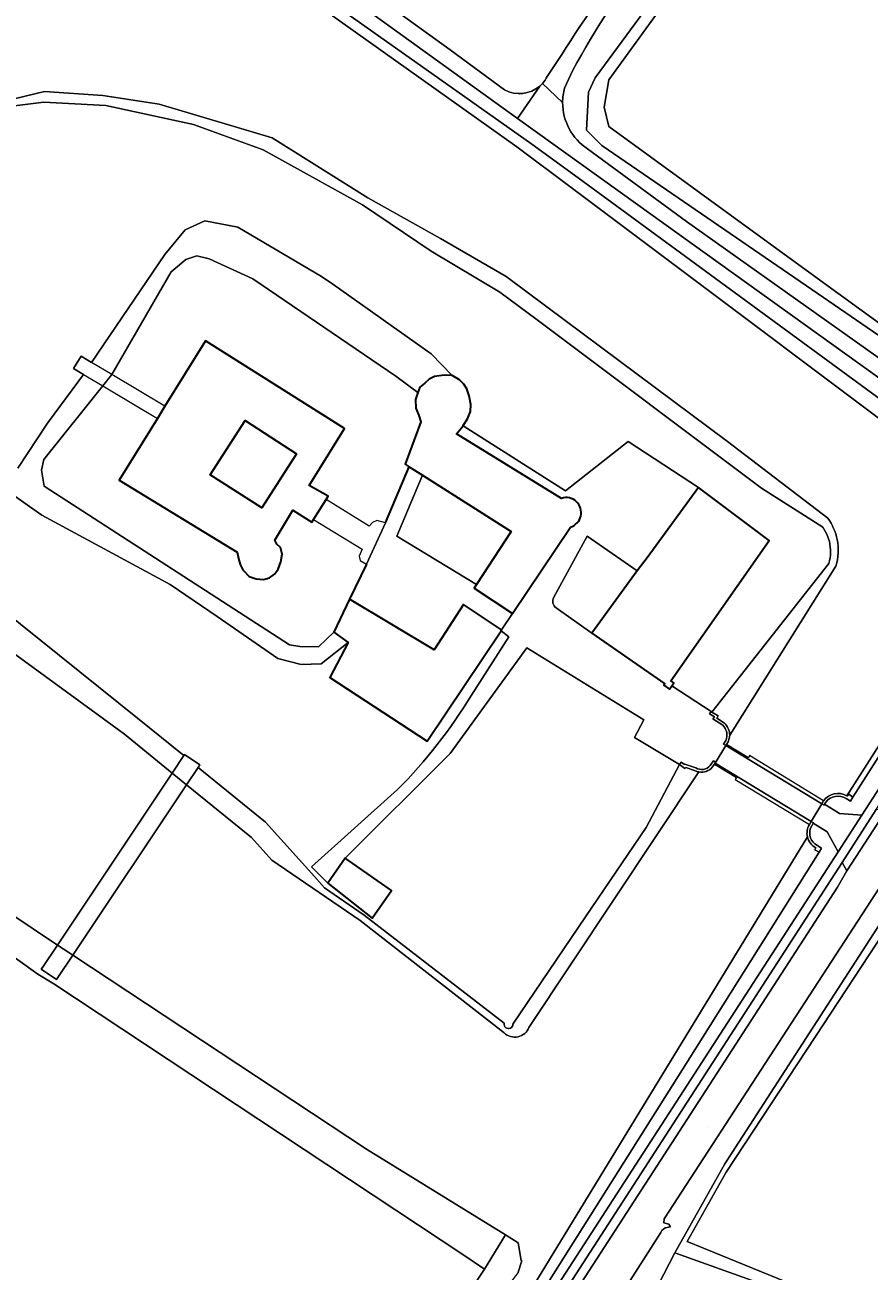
# Model space of a CAD drawing. Header units: metres. Extents: x 200176 to 205485, y 394066 to 399855.
# Tile 81 of 230: x 203619 to 203760, y 396047 to 396254. Entities that reach past the tile are written whole.
import ezdxf
from ezdxf.enums import TextEntityAlignment as Align

# ---------------------------------------------------------------- set-up
doc = ezdxf.new("R2010")
doc.units = ezdxf.units.M
for name, color, linetype, lineweight in [('B-WE-GK-KADEMUUR-G', 150, 'Continuous', 35), ('B-WE-GR-BOS_LOOF-GV', 40, 'Continuous', 13), ('B-WE-GR-GRAS-GV', 60, 'Continuous', 13), ('B-WE-GR-HAAG-GV', 90, 'Continuous', 13), ('B-WE-GW-TALUD_KRUIN-G', 90, 'Continuous', 18), ('B-WE-IE-TERREINAFSCHEIDING_KUNSTMATIG_HEKWERK-G', 20, 'IE-TERREINAFSCHEIDING-KUNSTMATIG', 18), ('B-WE-IE-TERREINAFSCHEIDING_KUNSTMATIG_MUUR-GV', 90, 'Continuous', 18), ('B-WE-KW-KUNSTWERK_DEK-GV', 170, 'Continuous', 18), ('B-WE-KW-KUNSTWERK_STUW-GV', 170, 'Continuous', 18), ('B-WE-OG-BEBOUWING-GV', 7, 'Continuous', 35), ('B-WE-OG-BEBOUWING-T18', 10, 'Continuous', 18), ('B-WE-OG-BEBOUWING_SCHUUR-GV', 7, 'Continuous', 35), ('B-WE-OG-TERREIN_CULTUURSCHEIDING-GV', 7, 'Continuous', 18), ('B-WE-OG-TERREIN_ERF-GV', 7, 'Continuous', 18), ('B-WE-OG-TOPOGRAFIE-T18', 10, 'Continuous', 18), ('B-WE-OG-WATER-GV', 130, 'Continuous', 18), ('B-WE-OG-WATER_SLOOT-GV', 120, 'Continuous', 18), ('B-WE-OG-WEG-GV', 7, 'Continuous', 18), ('B-WE-VH-GOOT-G', 170, 'Continuous', 18), ('B-WE-VH-VERHARDING_ASFALT-GV', 252, 'Continuous', 18), ('B-WE-VH-VERHARDING_BETONSTRAATSTEEN-GV', 252, 'Continuous', 18), ('B-WE-VH-VERHARDING_FUNDERING_ZAND-GV', 7, 'Continuous', 18), ('B-WE-VH-VERHARDING_STRAATBAKSTEEN-GV', 252, 'Continuous', 18), ('B-WE-VH-VERHARDING_TEGEL-GV', 252, 'Continuous', 18)]:
    doc.layers.add(name, color=color, linetype=linetype, lineweight=lineweight)
doc.styles.add('NLCS-ISO-M20-T18', font='NLCS-ISO.ttf', dxfattribs={"height": 0.036})
doc.linetypes.add('IE-TERREINAFSCHEIDING-KUNSTMATIG', pattern='A,4,[82,NLCS.shx,S=0.75,R=90,X=0,Y=0],4,-2', length=10)

msp = doc.modelspace()

# ---------------------------------------------------------------- linework, layer by layer
at = {"layer": 'B-WE-GK-KADEMUUR-G', "flags": 128}
for points in [[(203679.154, 396171.425), (203683.086, 396180.794)], [(203676.007, 396164.547), (203673.157, 396158.735)]]:
    msp.add_lwpolyline(points, dxfattribs=at)
at = {"layer": 'B-WE-GR-BOS_LOOF-GV', "flags": 128}
for points in [[(203612.727, 396299.064), (203619.414, 396300.682), (203626.869, 396295.92), (203642.763, 396284.271), (203689.926, 396250.223), (203698.976, 396243.564)], [(203706.076, 396245.804), (203707.748, 396248.289)]]:
    msp.add_lwpolyline(points, dxfattribs=at)
at = {"layer": 'B-WE-GR-BOS_LOOF-GV'}
for points in [[(203707.748, 396248.289, -0.0245973), (203720.428, 396266.428)], [(203705.274, 396244.637, 0.0689138), (203706.076, 396245.804)], [(203698.976, 396243.564, 0.3112523), (203704.829, 396244.204)], [(203704.829, 396244.204, 0.0296072), (203705.274, 396244.637)]]:
    msp.add_lwpolyline(points, format="xyb", dxfattribs=at)
at = {"layer": 'B-WE-GR-GRAS-GV', "flags": 128}
for points in [[(203712.805, 396233.718), (203729.26, 396221.659), (203779.371, 396186.081), (203788.348, 396179.623), (203791.545, 396179.744), (203792.148, 396182.946), (203792.537, 396186.181), (203792.824, 396190.873), (203792.788, 396195.574), (203792.608, 396198.541), (203783.811, 396324.32), (203783.549, 396330.162), (203783.56, 396332.829), (203780.294, 396332.938), (203779.649, 396333.39), (203779.346, 396333.712), (203779.287, 396334.563), (203779.659, 396337.308), (203780.452, 396338.483), (203780.83, 396338.673), (203783.696, 396338.717), (203783.813, 396341.311), (203783.937, 396343.406)], [(203710.316, 396246.728), (203708.967, 396243.869)], [(203751.404, 396042.733), (203732.111, 396050.636), (203729.386, 396051.752), (203735.885, 396063.3), (203750.738, 396085.903), (203769.8, 396114.902), (203786.292, 396140.471), (203789.736, 396146.297), (203791.737, 396148.796), (203792.607, 396149.359), (203796.112, 396154.238), (203796.198, 396154.733), (203796.37, 396155.629), (203797.44, 396160.004), (203798.219, 396162.368), (203798.497, 396162.994), (203784.129, 396140.656), (203762.767, 396106.581), (203735.685, 396064.693), (203727.317, 396049.843), (203755.848, 396039.646)], [(203701.184, 396046.478), (203701.861, 396048.547), (203701.761, 396048.607), (203701.227, 396051.552), (203699.12, 396052.854), (203695.605, 396047.164), (203693.861, 396044.467), (203664.887, 396007.458), (203635.181, 395966.85), (203568.095, 396007.632), (203576.046, 396020.712), (203520.788, 396057.111), (203518, 396052), (203493, 396067), (203488, 396069), (203485.5, 396064.5), (203485.501, 396059.22), (203522.532, 396035.266), (203554.262, 396015.003), (203606.381, 395981.72), (203619.527, 395974.228), (203628.459, 395967.84), (203631.378, 395962.051)]]:
    msp.add_lwpolyline(points, dxfattribs=at)
for points in [[(203749.237, 396210.929), (203770.527, 396196.318), (203786.765, 396185.743), (203790.659, 396190.04), (203790.415, 396202.054), (203786.389, 396255.694), (203785.824, 396264.625), (203781.807, 396328.074), (203776.9, 396330.605), (203771.732, 396324.028), (203741.644, 396283.101), (203714.065, 396245.588), (203712.972, 396243.169), (203712.643, 396236.849), (203715.19, 396234.294)], [(203770.527, 396196.318), (203749.237, 396210.929), (203715.19, 396234.294), (203712.643, 396236.849), (203712.972, 396243.169), (203714.065, 396245.588), (203741.644, 396283.101), (203771.732, 396324.028), (203776.9, 396330.605), (203781.807, 396328.074), (203785.824, 396264.625), (203786.389, 396255.694), (203790.415, 396202.054), (203790.659, 396190.04), (203786.765, 396185.743)], [(203784.427, 396264.537), (203780.46, 396327.194), (203777.286, 396328.831), (203772.833, 396323.163), (203716.333, 396245.242), (203715.57, 396240.669), (203716.36, 396237.451), (203750.429, 396212.667), (203771.291, 396197.491), (203786.529, 396187.567), (203789.248, 396190.568), (203789.016, 396201.987), (203784.993, 396255.589)], [(203772.833, 396323.163), (203777.286, 396328.831), (203780.46, 396327.194), (203784.427, 396264.537), (203784.993, 396255.589), (203789.016, 396201.987), (203789.248, 396190.568), (203786.529, 396187.567), (203771.291, 396197.491), (203750.429, 396212.667), (203716.36, 396237.451), (203715.57, 396240.669), (203716.333, 396245.242)], [(203535.929, 396155.253), (203533.546, 396151.843), (203529.819, 396146.509), (203531.622, 396145.173), (203535.342, 396142.376), (203531.154, 396135.803), (203514.634, 396109.878), (203491.733, 396074.833), (203513.393, 396061.982), (203520.788, 396057.111), (203576.046, 396020.712), (203568.095, 396007.632), (203635.181, 395966.85), (203664.887, 396007.458), (203693.861, 396044.467), (203695.605, 396047.164), (203692.192, 396049.474), (203623.882, 396094.647), (203621.269, 396096.294), (203591.013, 396117.956)], [(203732.111, 396050.636), (203751.404, 396042.733), (203788.059, 396029.827), (203805.039, 396024.306), (203806.669, 396023.723), (203813.724, 396021.199), (203817.057, 396020.007), (203847.739, 396009.685), (203849.041, 396009.247), (203849.487, 396011.919), (203862.298, 396088.589), (203869.993, 396130.386), (203869.07, 396131.146), (203817.258, 396142.739), (203801.276, 396146.321), (203796.01, 396149.054), (203792.607, 396149.359), (203791.737, 396148.796), (203789.736, 396146.297), (203786.292, 396140.471), (203769.8, 396114.902), (203750.738, 396085.903), (203735.885, 396063.3), (203729.386, 396051.752)]]:
    msp.add_lwpolyline(points, close=True, dxfattribs=at)
at = {"layer": 'B-WE-GR-GRAS-GV'}
for points in [[(203723.753, 396266.757, 0.0522417), (203710.316, 396246.728)], [(203708.967, 396243.869, 0.0657736), (203708.64, 396241.481)], [(203708.64, 396241.481, 0.2538648), (203712.805, 396233.718)]]:
    msp.add_lwpolyline(points, format="xyb", dxfattribs=at)
at = {"layer": 'B-WE-GR-HAAG-GV', "flags": 128}
for points in [[(203705.856, 396044.332), (203706.341, 396044.325), (203707.285, 396043.657), (203754.54, 396116.676), (203752.71, 396120.011), (203750.367, 396121.409), (203750.148, 396120.996)], [(203750.659, 396117.976), (203751.752, 396117.245), (203751.345, 396116.573), (203728.583, 396080.425), (203705.856, 396044.332)]]:
    msp.add_lwpolyline(points, dxfattribs=at)
at = {"layer": 'B-WE-GR-HAAG-GV'}
msp.add_lwpolyline([(203750.148, 396120.996, 0.3858093), (203750.659, 396117.976)], format="xyb", dxfattribs=at)
at = {"layer": 'B-WE-GR-HAAG-GV', "flags": 128}
msp.add_lwpolyline([(203756, 396113.489), (203755.174, 396114.895), (203708.456, 396042.598), (203710.047, 396042.28), (203710.745, 396043.331), (203711.797, 396044.934), (203754.419, 396110.777)], close=True, dxfattribs=at)
at = {"layer": 'B-WE-GW-TALUD_KRUIN-G', "flags": 128}
msp.add_lwpolyline([(203771.732, 396324.028), (203741.644, 396283.101), (203714.065, 396245.588), (203712.972, 396243.169), (203712.643, 396236.849), (203715.19, 396234.294), (203749.237, 396210.929), (203770.527, 396196.318), (203786.765, 396185.743), (203790.659, 396190.04), (203790.415, 396202.054), (203786.389, 396255.694), (203785.824, 396264.625), (203781.807, 396328.074), (203776.9, 396330.605)], close=True, dxfattribs=at)
msp.add_lwpolyline([(203798.497, 396162.994), (203784.129, 396140.656), (203762.767, 396106.581), (203735.685, 396064.693), (203727.317, 396049.843), (203755.848, 396039.646), (203764.224, 396036.652), (203797.472, 396025.099), (203799.461, 396024.408), (203799.619, 396024.344), (203806.231, 396021.665)], dxfattribs=at)
at = {"layer": 'B-WE-IE-TERREINAFSCHEIDING_KUNSTMATIG_HEKWERK-G', "flags": 128}
for points in [[(203633.581, 396196.132), (203643.436, 396213.264), (203645.871, 396215.31), (203647.699, 396215.905), (203649.781, 396215.421), (203657.062, 396212.09), (203680.846, 396195.868), (203684.521, 396193.132)], [(203632.066, 396194.242), (203633.581, 396196.132)], [(203667.971, 396150.796), (203664.858, 396150.839), (203663.155, 396151.113), (203622.295, 396177.584), (203621.879, 396180.201), (203622.255, 396182.003), (203632.066, 396194.242)], [(203632.066, 396194.242), (203632.061, 396194.245)]]:
    msp.add_lwpolyline(points, dxfattribs=at)
at = {"layer": 'B-WE-IE-TERREINAFSCHEIDING_KUNSTMATIG_MUUR-GV', "flags": 128}
for points in [[(203735.586, 396138.098), (203734.303, 396138.923), (203734.546, 396139.302), (203733.489, 396139.927), (203733.36, 396140.003), (203733.131, 396139.616), (203733.915, 396139.152), (203733.682, 396138.787), (203735.308, 396137.743)], [(203735.815, 396135.174), (203735.452, 396134.588), (203735.838, 396134.353), (203735.954, 396134.544), (203736.214, 396134.965), (203736.405, 396135.521), (203736.469, 396136.106)], [(203730.816, 396130.635), (203728.972, 396131.245), (203728.927, 396131.184), (203728.385, 396131.586), (203728.117, 396131.225), (203729.018, 396130.556), (203729.138, 396130.716), (203730.631, 396130.222), (203730.978, 396130.062), (203731.347, 396129.96)], [(203733.576, 396130.748), (203733.936, 396131.242), (203734.056, 396131.438), (203734.023, 396131.637), (203733.777, 396131.788), (203733.23, 396131.035)], [(203752.105, 396125.17), (203751.793, 396124.646), (203752.189, 396124.405), (203752.285, 396124.574), (203752.484, 396124.926)], [(203755.863, 396125.516), (203756.566, 396125.095), (203757.002, 396125.78), (203756.311, 396126.274), (203756.061, 396125.924), (203755.972, 396125.979)], [(203750.052, 396121.717), (203749.74, 396121.192)], [(203750.148, 396120.996), (203750.367, 396121.409), (203750.414, 396121.497), (203750.052, 396121.717)], [(203750.822, 396117.339), (203750.623, 396117.014), (203751.345, 396116.573), (203751.752, 396117.245), (203750.659, 396117.976)]]:
    msp.add_lwpolyline(points, dxfattribs=at)
at = {"layer": 'B-WE-IE-TERREINAFSCHEIDING_KUNSTMATIG_MUUR-GV'}
for points in [[(203735.308, 396137.743, -0.3233982), (203735.815, 396135.174)], [(203736.469, 396136.106, 0.2112305), (203735.586, 396138.098)], [(203733.23, 396131.035, -0.3645525), (203730.816, 396130.635)], [(203731.347, 396129.96, 0.2693041), (203733.576, 396130.748)], [(203755.972, 396125.979, 0.3871124), (203752.105, 396125.17)], [(203752.484, 396124.926, -0.4007394), (203755.863, 396125.516)], [(203749.74, 396121.192, 0.1971944), (203749.412, 396119.143)], [(203750.659, 396117.976, -0.3858093), (203750.148, 396120.996)], [(203749.412, 396119.143, 0.2196434), (203750.822, 396117.339)]]:
    msp.add_lwpolyline(points, format="xyb", dxfattribs=at)
at = {"layer": 'B-WE-IE-TERREINAFSCHEIDING_KUNSTMATIG_MUUR-GV', "flags": 128}
for points in [[(203735.838, 396134.353), (203751.793, 396124.646), (203752.105, 396125.17), (203739.79, 396132.674), (203739.582, 396132.332), (203735.954, 396134.544)], [(203750.052, 396121.717), (203734.06, 396131.412), (203734.056, 396131.438), (203733.936, 396131.242), (203737.58, 396129.033), (203737.396, 396128.676), (203749.74, 396121.192)]]:
    msp.add_lwpolyline(points, close=True, dxfattribs=at)
at = {"layer": 'B-WE-KW-KUNSTWERK_DEK-GV', "flags": 128}
for points in [[(203632.066, 396194.242), (203641.154, 396188.822), (203642.417, 396190.862), (203633.581, 396196.132), (203630.16, 396198.172), (203628.435, 396199.201), (203627.207, 396197.14), (203628.862, 396196.153), (203632.061, 396194.245)], [(203676.007, 396164.547), (203679.154, 396171.425), (203677.706, 396171.836), (203676.963, 396171.526), (203676.434, 396170.909), (203669.246, 396175.324), (203667.164, 396171.999), (203675.276, 396167.05), (203674.745, 396165.907), (203674.904, 396165.151)], [(203752.105, 396125.17), (203739.79, 396132.674), (203739.582, 396132.332), (203735.954, 396134.544), (203735.838, 396134.353), (203734.056, 396131.438), (203733.936, 396131.242), (203737.58, 396129.033), (203737.396, 396128.676), (203749.74, 396121.192), (203750.052, 396121.717), (203751.793, 396124.646)]]:
    msp.add_lwpolyline(points, close=True, dxfattribs=at)
at = {"layer": 'B-WE-KW-KUNSTWERK_STUW-GV', "flags": 128}
msp.add_lwpolyline([(203624.496, 396101.133), (203626.405, 396099.862), (203627.068, 396099.424), (203646.012, 396127.828), (203643.605, 396129.784)], close=True, dxfattribs=at)
at = {"layer": 'B-WE-OG-BEBOUWING-GV', "flags": 128}
for points in [[(203642.417, 396190.862), (203641.154, 396188.822), (203634.815, 396178.584), (203654.455, 396166.572), (203654.638, 396165.51), (203654.922, 396164.502), (203655.404, 396163.601), (203656.451, 396162.513), (203657.579, 396162.137), (203658.852, 396162.017), (203659.808, 396162.296), (203660.653, 396162.877), (203661.288, 396163.756), (203661.71, 396164.934), (203661.924, 396166.259), (203661.64, 396167.317), (203661.063, 396167.912), (203660.69, 396168.563), (203663.689, 396173.564), (203666.891, 396171.563), (203667.164, 396171.999), (203669.246, 396175.324), (203669.604, 396175.896), (203666.459, 396177.696), (203672.323, 396187.139), (203649.18, 396201.784)], [(203664.343, 396182.95), (203658.532, 396173.923), (203649.943, 396179.472), (203655.759, 396188.505)], [(203726.827, 396144.287), (203727.178, 396144.788), (203726.683, 396145.134), (203743.016, 396168.515), (203731.283, 396177.361), (203722.702, 396165.648), (203721.081, 396163.436), (203713.509, 396153.1), (203725.686, 396144.658), (203725.513, 396144.411), (203726.453, 396143.753)], [(203698.385, 396153.473), (203698.475, 396153.608), (203692.141, 396157.844), (203687.224, 396150.287), (203673.157, 396158.735), (203670.532, 396153.242), (203672.918, 396151.528), (203669.871, 396145.663), (203686.088, 396135.088)]]:
    msp.add_lwpolyline(points, close=True, dxfattribs=at)
for points in [[(203708.457, 396175.526), (203690.995, 396186.298), (203692.054, 396187.59), (203692.094, 396187.638), (203692.826, 396188.777), (203693.302, 396190.014), (203693.377, 396191.14), (203693.089, 396192.615), (203692.707, 396193.781), (203692.183, 396194.536), (203691.455, 396195.283), (203690.222, 396195.969), (203688.903, 396196.04), (203687.287, 396195.848), (203686.439, 396195.368), (203685.695, 396194.688), (203684.85, 396194.058), (203684.521, 396193.132), (203684.146, 396192.002), (203684.184, 396190.526), (203684.672, 396189.315), (203685.004, 396188.253), (203682.411, 396181.223), (203683.086, 396180.794)], [(203683.086, 396180.794), (203685.326, 396179.372), (203700.06, 396170.018), (203694.306, 396161.173), (203693.923, 396160.585), (203700.293, 396156.325), (203709.941, 396170.751)]]:
    msp.add_lwpolyline(points, dxfattribs=at)
at = {"layer": 'B-WE-OG-BEBOUWING-GV'}
msp.add_lwpolyline([(203709.941, 396170.751, 1.0156885), (203708.457, 396175.526)], format="xyb", dxfattribs=at)
at = {"layer": 'B-WE-OG-BEBOUWING_SCHUUR-GV', "flags": 128}
msp.add_lwpolyline([(203669.527, 396111.445), (203676.917, 396105.623), (203680.119, 396110.203), (203679.031, 396111.009), (203672.418, 396115.605)], close=True, dxfattribs=at)
at = {"layer": 'B-WE-OG-TERREIN_CULTUURSCHEIDING-GV', "flags": 128}
for points in [[(203752.484, 396124.926), (203752.285, 396124.574), (203754.756, 396123.045), (203758.486, 396122.775), (203781.949, 396159.064), (203784.918, 396163.87), (203787.629, 396168.826), (203788.681, 396171.168), (203789.638, 396173.55), (203786.399, 396177.27), (203783.904, 396179.368), (203704.483, 396236.381), (203701.136, 396238.796), (203624.725, 396293.919), (203618.992, 396297.494)], [(203630.102, 396286.416), (203703.527, 396234.544), (203711.247, 396228.886), (203782.153, 396176.922), (203783.71, 396175.799)], [(203785.435, 396170.357), (203770.22, 396146.503), (203757.002, 396125.78), (203756.566, 396125.095), (203755.863, 396125.516)]]:
    msp.add_lwpolyline(points, dxfattribs=at)
at = {"layer": 'B-WE-OG-TERREIN_CULTUURSCHEIDING-GV'}
msp.add_lwpolyline([(203755.863, 396125.516, 0.4007394), (203752.484, 396124.926)], format="xyb", dxfattribs=at)
at = {"layer": 'B-WE-OG-TERREIN_ERF-GV', "flags": 128}
for points in [[(203753.066, 396168.346), (203752.634, 396169.586), (203751.978, 396170.723), (203741.749, 396177.213), (203704.406, 396205.244), (203698.208, 396209.896), (203686.748, 396216.704), (203675.331, 396224.392), (203658.756, 396233.568), (203647.152, 396237.774), (203632.546, 396240.949), (203622.25, 396241.523), (203616.445, 396240.784)], [(203617.921, 396180.543), (203622.718, 396187.904), (203623, 396188.283), (203628.862, 396196.153), (203627.207, 396197.14), (203628.435, 396199.201), (203630.16, 396198.172), (203642.395, 396216.148), (203645.795, 396220.26), (203649.059, 396221.769), (203654.553, 396220.719), (203668.501, 396212.504), (203670.376, 396211.183), (203686.776, 396199.625), (203690.222, 396195.969), (203691.455, 396195.283), (203692.183, 396194.536), (203692.707, 396193.781), (203693.089, 396192.615), (203693.377, 396191.14), (203693.302, 396190.014), (203692.826, 396188.777), (203692.094, 396187.638), (203692.054, 396187.59), (203709.102, 396176.777), (203719.571, 396184.985), (203731.283, 396177.361), (203743.016, 396168.515), (203726.683, 396145.134), (203727.178, 396144.788), (203726.827, 396144.287), (203733.36, 396140.003), (203733.489, 396139.927), (203752.986, 396164.699)], [(203707.173, 396159.044), (203712.715, 396169.218), (203721.081, 396163.436), (203722.702, 396165.648), (203731.283, 396177.361), (203719.571, 396184.985), (203709.102, 396176.777), (203692.054, 396187.59), (203690.995, 396186.298), (203708.457, 396175.526)], [(203693.452, 396142.771), (203699.71, 396152.485), (203698.385, 396153.473), (203686.088, 396135.088), (203669.871, 396145.663), (203672.918, 396151.528), (203668.432, 396147.99), (203665.074, 396147.858), (203661.205, 396148.851), (203651.086, 396155.826), (203643.283, 396161.204), (203621.902, 396172.729), (203616.481, 396176.544)], [(203709.941, 396170.751), (203700.293, 396156.325), (203698.475, 396153.608), (203698.385, 396153.473), (203699.71, 396152.485), (203693.452, 396142.771)], [(203707.562, 396157.289), (203713.509, 396153.1), (203721.081, 396163.436), (203712.715, 396169.218), (203707.173, 396159.044)], [(203615.272, 396157.072), (203637.832, 396138.93), (203645.533, 396132.675), (203645.668, 396132.877), (203648.237, 396131.163), (203647.941, 396130.72), (203659.167, 396121.602), (203667.32, 396112.538), (203668.994, 396110.678), (203675.606, 396106.082), (203698.895, 396088.092)], [(203735.308, 396137.743), (203733.682, 396138.787), (203733.915, 396139.152), (203733.131, 396139.616), (203733.36, 396140.003), (203726.827, 396144.287), (203726.453, 396143.753), (203725.513, 396144.411), (203725.686, 396144.658), (203713.509, 396153.1), (203707.562, 396157.289)], [(203700.372, 396087.962), (203712.471, 396105.814), (203722.552, 396120.688), (203728.117, 396131.225), (203720.611, 396135.674), (203722.147, 396138.612), (203702.681, 396150.652), (203689.935, 396133.041), (203672.418, 396115.605), (203669.527, 396111.445), (203666.81, 396114.146), (203681.161, 396127.016)], [(203669.527, 396111.445), (203672.418, 396115.605), (203689.935, 396133.041), (203702.681, 396150.652), (203722.147, 396138.612), (203720.611, 396135.674), (203728.117, 396131.225), (203728.385, 396131.586), (203728.927, 396131.184), (203728.972, 396131.245), (203730.816, 396130.635)], [(203733.23, 396131.035), (203733.777, 396131.788), (203734.023, 396131.637), (203734.056, 396131.438), (203735.838, 396134.353), (203735.452, 396134.588), (203735.815, 396135.174)], [(203681.161, 396127.016), (203666.81, 396114.146), (203669.527, 396111.445)]]:
    msp.add_lwpolyline(points, dxfattribs=at)
for points in [[(203664.343, 396182.95), (203655.759, 396188.505), (203649.943, 396179.472), (203658.532, 396173.923)], [(203692.141, 396157.844), (203698.475, 396153.608), (203700.293, 396156.325), (203693.923, 396160.585), (203694.306, 396161.173), (203681.042, 396169.23), (203685.326, 396179.372), (203683.086, 396180.794), (203679.154, 396171.425), (203676.007, 396164.547), (203673.157, 396158.735), (203687.224, 396150.287)], [(203694.306, 396161.173), (203700.06, 396170.018), (203685.326, 396179.372), (203681.042, 396169.23)]]:
    msp.add_lwpolyline(points, close=True, dxfattribs=at)
at = {"layer": 'B-WE-OG-TERREIN_ERF-GV'}
for points in [[(203708.457, 396175.526, -1.0156885), (203709.941, 396170.751)], [(203752.986, 396164.699, 0.1321902), (203753.066, 396168.346)], [(203707.173, 396159.044, 0.3828522), (203707.562, 396157.289)], [(203707.562, 396157.289, -0.3828522), (203707.173, 396159.044)], [(203681.161, 396127.016, 0.0589906), (203693.452, 396142.771)], [(203693.452, 396142.771, -0.0589906), (203681.161, 396127.016)], [(203735.815, 396135.174, 0.3233982), (203735.308, 396137.743)], [(203730.816, 396130.635, 0.3645525), (203733.23, 396131.035)], [(203698.895, 396088.092, 1.0913495), (203700.372, 396087.962)]]:
    msp.add_lwpolyline(points, format="xyb", dxfattribs=at)
at = {"layer": 'B-WE-OG-WATER-GV', "flags": 128}
for points in [[(203781.247, 396173.515), (203780.506, 396174.446), (203710.068, 396227.277), (203700.991, 396234.085), (203629.221, 396285.166), (203622.02, 396290.291), (203617.979, 396293.107)], [(203615.7, 396241.689), (203622.379, 396243.279), (203632.045, 396242.626), (203641.452, 396241.192), (203660.28, 396235.582), (203676.208, 396225.563), (203688.315, 396218.793), (203699.246, 396212.486), (203706.039, 396207.42), (203736.087, 396185.013), (203752.828, 396172.219)], [(203755.972, 396125.979), (203769.398, 396147.028), (203773.181, 396152.959), (203772.772, 396153.222), (203774.115, 396155.84), (203774.712, 396155.572), (203782.379, 396169.688)], [(203754.167, 396164.218), (203736.469, 396136.106), (203736.405, 396135.521), (203736.214, 396134.965), (203735.954, 396134.544), (203735.838, 396134.353), (203734.056, 396131.438), (203733.936, 396131.242), (203733.576, 396130.748)], [(203616.218, 396106.644), (203624.496, 396101.133), (203643.605, 396129.784), (203635.656, 396136.239), (203612.819, 396152.932)], [(203731.347, 396129.96), (203703.034, 396087.422)], [(203698.916, 396086.5), (203674.93, 396105.206), (203660.199, 396115.293), (203656.83, 396119.043), (203646.012, 396127.828), (203627.068, 396099.424), (203675.966, 396067.16), (203699.12, 396052.854), (203701.227, 396051.552), (203701.761, 396048.607), (203701.861, 396048.547), (203701.184, 396046.478), (203701.171, 396046.492), (203701.055, 396046.348), (203700.81, 396046.009), (203698.642, 396043.159), (203698.275, 396042.644), (203698.203, 396042.589), (203696.426, 396041.232)], [(203749.74, 396121.192), (203750.052, 396121.717), (203751.793, 396124.646), (203752.105, 396125.17)], [(203701.208, 396040.522), (203703.858, 396044.49), (203726.563, 396081.698), (203749.412, 396119.143)]]:
    msp.add_lwpolyline(points, dxfattribs=at)
for points in [[(203667.971, 396150.796), (203670.532, 396153.242), (203673.157, 396158.735), (203676.007, 396164.547), (203679.154, 396171.425), (203683.086, 396180.794), (203682.411, 396181.223), (203685.004, 396188.253), (203684.672, 396189.315), (203684.184, 396190.526), (203684.146, 396192.002), (203684.521, 396193.132), (203680.846, 396195.868), (203657.062, 396212.09), (203649.781, 396215.421), (203647.699, 396215.905), (203645.871, 396215.31), (203643.436, 396213.264), (203633.581, 396196.132), (203632.066, 396194.242), (203622.255, 396182.003), (203621.879, 396180.201), (203622.295, 396177.584), (203663.155, 396151.113), (203664.858, 396150.839)], [(203641.154, 396188.822), (203642.417, 396190.862), (203649.18, 396201.784), (203672.323, 396187.139), (203666.459, 396177.696), (203669.604, 396175.896), (203669.246, 396175.324), (203667.164, 396171.999), (203666.891, 396171.563), (203663.689, 396173.564), (203660.69, 396168.563), (203661.063, 396167.912), (203661.64, 396167.317), (203661.924, 396166.259), (203661.71, 396164.934), (203661.288, 396163.756), (203660.653, 396162.877), (203659.808, 396162.296), (203658.852, 396162.017), (203657.579, 396162.137), (203656.451, 396162.513), (203655.404, 396163.601), (203654.922, 396164.502), (203654.638, 396165.51), (203654.455, 396166.572), (203634.815, 396178.584)]]:
    msp.add_lwpolyline(points, close=True, dxfattribs=at)
at = {"layer": 'B-WE-OG-WATER-GV'}
for points in [[(203752.828, 396172.219, -0.1050656), (203754.361, 396168.665)], [(203754.361, 396168.665, -0.1214836), (203754.167, 396164.218)], [(203733.576, 396130.748, -0.2693041), (203731.347, 396129.96)], [(203752.105, 396125.17, -0.3871124), (203755.972, 396125.979)], [(203749.412, 396119.143, -0.1971944), (203749.74, 396121.192)], [(203703.034, 396087.422, -0.5405335), (203698.916, 396086.5)]]:
    msp.add_lwpolyline(points, format="xyb", dxfattribs=at)
at = {"layer": 'B-WE-OG-WATER_SLOOT-GV', "flags": 128}
for points in [[(203783.71, 396175.799), (203782.153, 396176.922), (203711.247, 396228.886), (203703.527, 396234.544), (203630.102, 396286.416), (203622.936, 396291.479), (203618.593, 396294.718)], [(203617.979, 396293.107), (203622.02, 396290.291), (203629.221, 396285.166), (203700.991, 396234.085), (203710.068, 396227.277), (203780.506, 396174.446), (203781.247, 396173.515)], [(203752.828, 396172.219), (203736.087, 396185.013), (203706.039, 396207.42), (203699.246, 396212.486), (203688.315, 396218.793), (203676.208, 396225.563), (203660.28, 396235.582), (203641.452, 396241.192), (203632.045, 396242.626), (203622.379, 396243.279), (203615.7, 396241.689)], [(203616.445, 396240.784), (203622.25, 396241.523), (203632.546, 396240.949), (203647.152, 396237.774), (203658.756, 396233.568), (203675.331, 396224.392), (203686.748, 396216.704), (203698.208, 396209.896), (203704.406, 396205.244), (203741.749, 396177.213), (203751.978, 396170.723), (203752.634, 396169.586), (203753.066, 396168.346)], [(203616.481, 396176.544), (203621.902, 396172.729), (203643.283, 396161.204), (203651.086, 396155.826), (203661.205, 396148.851), (203665.074, 396147.858), (203668.432, 396147.99), (203672.918, 396151.528), (203670.532, 396153.242), (203667.971, 396150.796), (203664.858, 396150.839), (203663.155, 396151.113), (203622.295, 396177.584), (203621.879, 396180.201), (203622.255, 396182.003), (203632.066, 396194.242), (203633.581, 396196.132), (203643.436, 396213.264), (203645.871, 396215.31), (203647.699, 396215.905), (203649.781, 396215.421), (203657.062, 396212.09), (203680.846, 396195.868), (203684.521, 396193.132), (203684.85, 396194.058), (203685.695, 396194.688), (203686.439, 396195.368), (203687.287, 396195.848), (203688.903, 396196.04), (203690.222, 396195.969), (203686.776, 396199.625), (203670.376, 396211.183), (203668.501, 396212.504), (203654.553, 396220.719), (203649.059, 396221.769), (203645.795, 396220.26), (203642.395, 396216.148), (203630.16, 396198.172), (203628.435, 396199.201), (203627.207, 396197.14), (203628.862, 396196.153), (203623, 396188.283), (203622.718, 396187.904), (203617.921, 396180.543)], [(203782.379, 396169.688), (203774.712, 396155.572), (203774.115, 396155.84), (203772.772, 396153.222), (203773.181, 396152.959), (203769.398, 396147.028), (203755.972, 396125.979), (203756.061, 396125.924), (203756.311, 396126.274), (203757.002, 396125.78), (203770.22, 396146.503), (203785.435, 396170.357)], [(203752.986, 396164.699), (203733.489, 396139.927), (203734.546, 396139.302), (203734.303, 396138.923), (203735.586, 396138.098)], [(203736.469, 396136.106), (203754.167, 396164.218)], [(203645.533, 396132.675), (203637.832, 396138.93), (203615.272, 396157.072)], [(203612.819, 396152.932), (203635.656, 396136.239), (203643.605, 396129.784), (203645.533, 396132.675)], [(203698.895, 396088.092), (203675.606, 396106.082), (203668.994, 396110.678), (203667.32, 396112.538), (203659.167, 396121.602), (203647.941, 396130.72), (203646.012, 396127.828), (203656.83, 396119.043), (203660.199, 396115.293), (203674.93, 396105.206), (203698.916, 396086.5)], [(203731.347, 396129.96), (203730.978, 396130.062), (203730.631, 396130.222), (203729.138, 396130.716), (203729.018, 396130.556), (203728.117, 396131.225), (203722.552, 396120.688), (203712.471, 396105.814), (203700.372, 396087.962)], [(203703.034, 396087.422), (203731.347, 396129.96)], [(203749.412, 396119.143), (203726.563, 396081.698), (203703.858, 396044.49), (203701.208, 396040.522), (203689.655, 396023.832), (203662.824, 395985.07), (203644.417, 395957.24), (203639.521, 395949.837)], [(203642.215, 395946.027), (203647.917, 395955.021), (203665.755, 395983.157), (203691.514, 396022.618), (203701.78, 396038.345), (203701.523, 396038.308), (203701.254, 396040.198), (203704.23, 396044.213), (203705.856, 396044.332), (203728.583, 396080.425), (203751.345, 396116.573), (203750.623, 396117.014), (203750.822, 396117.339)]]:
    msp.add_lwpolyline(points, dxfattribs=at)
at = {"layer": 'B-WE-OG-WATER_SLOOT-GV'}
for points in [[(203754.361, 396168.665, 0.1050656), (203752.828, 396172.219)], [(203753.066, 396168.346, -0.1321902), (203752.986, 396164.699)], [(203754.167, 396164.218, 0.1214836), (203754.361, 396168.665)], [(203735.586, 396138.098, -0.2112305), (203736.469, 396136.106)], [(203750.822, 396117.339, -0.2196434), (203749.412, 396119.143)], [(203700.372, 396087.962, -1.0913495), (203698.895, 396088.092)], [(203698.916, 396086.5, 0.5405335), (203703.034, 396087.422)]]:
    msp.add_lwpolyline(points, format="xyb", dxfattribs=at)
at = {"layer": 'B-WE-OG-WATER_SLOOT-GV', "flags": 128}
msp.add_lwpolyline([(203535.929, 396155.253), (203591.013, 396117.956), (203621.269, 396096.294), (203623.882, 396094.647), (203692.192, 396049.474), (203695.605, 396047.164), (203699.12, 396052.854), (203675.966, 396067.16), (203627.068, 396099.424), (203624.592, 396095.711), (203624.37, 396095.378), (203621.813, 396097.109), (203622.017, 396097.416), (203624.496, 396101.133), (203616.218, 396106.644), (203577.432, 396132.467), (203566.412, 396140.18), (203539.81, 396157.541), (203538.989, 396157.63), (203537.596, 396157.348), (203536.827, 396156.539)], close=True, dxfattribs=at)
at = {"layer": 'B-WE-OG-WEG-GV', "flags": 128}
for points in [[(203795.881, 396165.63), (203787.863, 396151.709), (203764.491, 396115.424), (203762.2, 396111.9), (203725.572, 396055.554), (203725.475, 396054.838), (203726.357, 396054.652), (203726.583, 396054.177), (203726.067, 396054.102)], [(203751.345, 396116.573), (203728.583, 396080.425), (203705.856, 396044.332), (203706.341, 396044.325), (203707.285, 396043.657), (203754.54, 396116.676), (203752.71, 396120.011), (203750.367, 396121.409), (203750.148, 396120.996)], [(203750.659, 396117.976), (203751.752, 396117.245), (203751.345, 396116.573)], [(203722.742, 396040.919), (203727.317, 396049.843), (203735.685, 396064.693), (203762.767, 396106.581)], [(203725, 396053.267), (203717.364, 396041.285), (203716.321, 396039.638), (203716.073, 396039.792), (203715.36, 396038.74), (203715.352, 396038.726), (203715.048, 396038.209)], [(203755.848, 396039.646), (203727.317, 396049.843), (203722.742, 396040.919)]]:
    msp.add_lwpolyline(points, dxfattribs=at)
at = {"layer": 'B-WE-OG-WEG-GV'}
for points in [[(203750.148, 396120.996, 0.3858093), (203750.659, 396117.976)], [(203726.067, 396054.102, 0.2617826), (203725, 396053.267)]]:
    msp.add_lwpolyline(points, format="xyb", dxfattribs=at)
at = {"layer": 'B-WE-VH-GOOT-G'}
msp.add_lwpolyline([(203726.067, 396054.102, 0.2617826), (203725, 396053.267)], format="xyb", dxfattribs=at)
at = {"layer": 'B-WE-VH-GOOT-G', "flags": 128}
for points in [[(203726.067, 396054.102), (203726.583, 396054.177)], [(203717.364, 396041.285), (203725, 396053.267)]]:
    msp.add_lwpolyline(points, dxfattribs=at)
at = {"layer": 'B-WE-VH-VERHARDING_ASFALT-GV', "flags": 128}
for points in [[(203726.583, 396054.177), (203726.357, 396054.652), (203725.475, 396054.838), (203725.572, 396055.554), (203762.2, 396111.9), (203764.491, 396115.424), (203787.863, 396151.709), (203795.881, 396165.63), (203790.761, 396168.724)], [(203782.855, 396154.559), (203762.574, 396123.655), (203756, 396113.489), (203754.419, 396110.777), (203711.797, 396044.934), (203717.364, 396041.285), (203725, 396053.267)], [(203726.067, 396054.102), (203726.583, 396054.177)]]:
    msp.add_lwpolyline(points, dxfattribs=at)
at = {"layer": 'B-WE-VH-VERHARDING_ASFALT-GV'}
msp.add_lwpolyline([(203725, 396053.267, -0.2617826), (203726.067, 396054.102)], format="xyb", dxfattribs=at)
at = {"layer": 'B-WE-VH-VERHARDING_BETONSTRAATSTEEN-GV', "flags": 128}
for points in [[(203643.605, 396129.784), (203646.012, 396127.828), (203647.941, 396130.72), (203648.237, 396131.163), (203645.668, 396132.877), (203645.533, 396132.675)], [(203621.813, 396097.109), (203624.37, 396095.378), (203624.592, 396095.711), (203627.068, 396099.424), (203626.405, 396099.862), (203624.496, 396101.133), (203622.017, 396097.416)]]:
    msp.add_lwpolyline(points, close=True, dxfattribs=at)
at = {"layer": 'B-WE-VH-VERHARDING_FUNDERING_ZAND-GV', "flags": 128}
for points in [[(203698.976, 396243.564), (203689.926, 396250.223), (203642.763, 396284.271), (203626.869, 396295.92), (203619.414, 396300.682), (203612.727, 396299.064), (203607.604, 396295.311), (203593.78, 396274.026), (203538.961, 396188.525), (203465.315, 396071.439), (203467.478, 396069.243), (203468.526, 396070.909), (203477.34, 396084.923), (203541.493, 396186.917), (203596.3, 396272.4), (203609.82, 396293.215), (203614.015, 396296.29), (203618.992, 396297.494), (203624.725, 396293.919), (203701.136, 396238.796), (203704.829, 396244.204)], [(203707.748, 396248.289), (203706.076, 396245.804)], [(203708.967, 396243.869), (203710.316, 396246.728)], [(203704.829, 396244.204), (203701.136, 396238.796), (203704.483, 396236.381), (203783.904, 396179.368), (203786.399, 396177.27), (203789.638, 396173.55)], [(203705.274, 396244.637), (203708.64, 396241.481)], [(203708.64, 396241.481), (203705.274, 396244.637)], [(203789.638, 396173.55), (203790.331, 396175.468), (203790.963, 396177.406), (203791.545, 396179.744), (203788.348, 396179.623), (203779.371, 396186.081), (203729.26, 396221.659), (203712.805, 396233.718)]]:
    msp.add_lwpolyline(points, dxfattribs=at)
at = {"layer": 'B-WE-VH-VERHARDING_FUNDERING_ZAND-GV'}
for points in [[(203720.428, 396266.428, 0.0245973), (203707.748, 396248.289)], [(203710.316, 396246.728, -0.0522417), (203723.753, 396266.757)], [(203706.076, 396245.804, -0.0689138), (203705.274, 396244.637)], [(203704.829, 396244.204, -0.3112523), (203698.976, 396243.564)], [(203705.274, 396244.637, -0.0296072), (203704.829, 396244.204)], [(203708.64, 396241.481, -0.0657736), (203708.967, 396243.869)], [(203712.805, 396233.718, -0.2538648), (203708.64, 396241.481)]]:
    msp.add_lwpolyline(points, format="xyb", dxfattribs=at)
at = {"layer": 'B-WE-VH-VERHARDING_FUNDERING_ZAND-GV', "flags": 128}
msp.add_lwpolyline([(203756, 396113.489), (203755.174, 396114.895), (203708.456, 396042.598), (203710.047, 396042.28), (203710.745, 396043.331), (203711.797, 396044.934), (203754.419, 396110.777)], close=True, dxfattribs=at)
at = {"layer": 'B-WE-VH-VERHARDING_STRAATBAKSTEEN-GV', "flags": 128}
for points in [[(203750.052, 396121.717), (203751.793, 396124.646), (203735.838, 396134.353), (203734.056, 396131.438), (203734.06, 396131.412)], [(203750.367, 396121.409), (203752.71, 396120.011), (203754.54, 396116.676), (203758.486, 396122.775), (203754.756, 396123.045), (203752.285, 396124.574), (203752.189, 396124.405), (203751.793, 396124.646), (203750.052, 396121.717), (203750.414, 396121.497)], [(203762.574, 396123.655), (203760.879, 396123.712), (203755.174, 396114.895), (203756, 396113.489)]]:
    msp.add_lwpolyline(points, close=True, dxfattribs=at)
at = {"layer": 'B-WE-VH-VERHARDING_TEGEL-GV', "flags": 128}
msp.add_lwpolyline([(203787.629, 396168.826), (203784.918, 396163.87), (203781.949, 396159.064), (203758.486, 396122.775), (203754.54, 396116.676), (203707.285, 396043.657), (203707.097, 396043.367), (203703.182, 396037.33), (203653.3, 395960.403), (203652.423, 395959.054), (203653.68, 395958.236), (203654.309, 395959.203), (203678.193, 395996.04), (203679.302, 395997.75), (203688.671, 396012.211), (203690.295, 396014.718), (203705.303, 396037.762), (203708.456, 396042.598), (203755.174, 396114.895), (203760.879, 396123.712), (203783.174, 396158.198), (203786.208, 396163.103), (203788.975, 396168.164)], close=True, dxfattribs=at)

# ---------------------------------------------------------------- texts
at = {"layer": 'B-WE-OG-BEBOUWING-T18', "style": 'NLCS-ISO-M20-T18'}
msp.add_text('20', height=0.036, rotation=326.2, dxfattribs=at).set_placement((203693.538, 396153.374), align=Align.MIDDLE)
at = {"layer": 'B-WE-OG-TOPOGRAFIE-T18', "style": 'NLCS-ISO-M20-T18'}
msp.add_text('Kasteellaan', height=0.036, rotation=57.1, dxfattribs=at).set_placement((203733.001, 396070.984), align=Align.MIDDLE)

doc.saveas('drawing.dxf')
